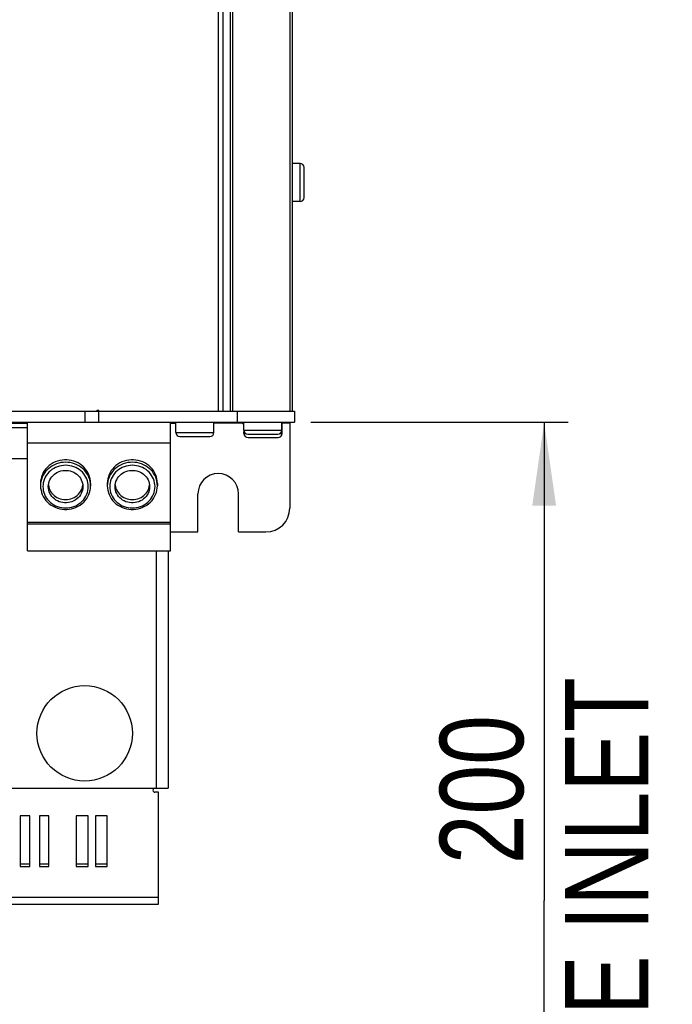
# Model space of a CAD drawing. Extents: x 0 to 594, y 0 to 420.
# Tile 7 of 53: x 102 to 129, y 149 to 190. Entities that reach past the tile are written whole.
import ezdxf

# ---------------------------------------------------------------- set-up
doc = ezdxf.new("R2010")
doc.units = 0
doc.header["$LTSCALE"] = 32.67
doc.layers.get('0').update_dxf_attribs({"linetype": 'CONTINUOUS'})
doc.styles.get("Standard").update_dxf_attribs({"font": 'txt', "width": 0.8})
doc.dimstyles.get("Standard").update_dxf_attribs({"dimtxt": 2.5, "dimasz": 2.5, "dimexe": 1.25, "dimexo": 0.625, "dimtad": 1, "dimcen": 2.5, "dimazin": 3, "dimtfac": 1, "dimtmove": 0, "dimatfit": 3})

# ---------------------------------------------------------------- blocks, each defined once
blk = doc.blocks.new('_FILLED')
at = {"color": 0, "linetype": 'BYBLOCK'}
blk.add_solid([(0, 0), (-1, 0.143), (-1, -0.143)], dxfattribs=at)
blk = doc.blocks.new('*D1')
at = {"color": 2, "linetype": 'CONTINUOUS'}
for p, q in [((113.755, 173.543), (124.541, 173.543)), ((123.541, 173.543), (123.541, 153.501)), ((123.541, 133.458), (123.541, 153.501)), ((114.269, 133.458), (124.541, 133.458))]:
    blk.add_line(p, q, dxfattribs=at)
at = {"color": 2, "linetype": 'CONTINUOUS', "xscale": 3.5, "yscale": 3.5, "zscale": 3.5}
for p, rotation in [((123.541, 173.543), 90), ((123.541, 133.458), 270)]:
    blk.add_blockref('_FILLED', p, dxfattribs=dict(at, rotation=rotation))
at = {"color": 5, "linetype": 'CONTINUOUS', "width": 0.8}
for s, p in [('200', (122.666, 155.019)), ('AIR SPACE INLET', (127.916, 131.219)), (' MIN ', (122.666, 141.019))]:
    blk.add_text(s, height=3.5, rotation=90, dxfattribs=at).set_placement(p)

msp = doc.modelspace()

# ---------------------------------------------------------------- linework, layer by layer
at = {"color": 7, "linetype": 'CONTINUOUS'}
for p, q in [((109.873, 264.343), (109.873, 174.003)), ((110.073, 264.343), (110.073, 174.003)), ((110.373, 264.343), (110.373, 174.003)), ((110.473, 264.343), (110.473, 174.003)), ((112.873, 264.343), (112.873, 174.003)), ((112.973, 264.343), (112.973, 174.003)), ((113.303, 184.393), (112.973, 184.393)), ((113.303, 182.793), (113.303, 184.393)), ((113.473, 182.963), (113.473, 184.223)), ((113.303, 182.793), (112.973, 182.793)), ((66.673, 174.003), (113.073, 174.003)), ((104.273, 174.003), (104.273, 173.543)), ((104.802, 174.043), (104.873, 174.043)), ((104.802, 174.003), (104.802, 174.043)), ((104.873, 173.543), (104.873, 174.043)), ((110.673, 174.003), (110.673, 173.543)), ((113.073, 174.003), (113.073, 173.543)), ((83.173, 173.543), (113.073, 173.543)), ((100.873, 173.503), (101.873, 173.503)), ((101.873, 168.154), (101.873, 173.543)), ((107.873, 168.154), (107.873, 173.543)), ((107.873, 173.503), (108.095, 173.503)), ((108.095, 173.113), (108.095, 173.543)), ((109.695, 173.113), (109.695, 173.543)), ((110.888, 173.503), (109.695, 173.503)), ((110.941, 173.213), (110.941, 173.543)), ((112.541, 173.213), (112.541, 173.543)), ((112.873, 173.503), (112.541, 173.503)), ((112.553, 173.073), (112.553, 173.503)), ((112.873, 173.543), (112.873, 169.943)), ((101.873, 173.303), (100.873, 173.303)), ((108.095, 173.113), (109.695, 173.113)), ((108.265, 172.943), (109.525, 172.943)), ((110.941, 173.213), (112.541, 173.213)), ((110.953, 173.073), (110.953, 173.152)), ((110.953, 173.073), (111.015, 173.073)), ((111.111, 173.043), (112.371, 173.043)), ((112.467, 173.073), (112.553, 173.073)), ((101.873, 172.674), (107.873, 172.674)), ((111.123, 172.903), (112.383, 172.903)), ((101.873, 172.003), (100.873, 172.003)), ((102.423, 170.982), (102.423, 170.88)), ((102.427, 170.971), (102.423, 170.88)), ((102.441, 171.061), (102.427, 170.971)), ((102.752, 170.913), (102.752, 170.911)), ((102.752, 170.911), (102.763, 170.841)), ((104.523, 170.88), (104.518, 170.971)), ((104.523, 170.982), (104.523, 170.88)), ((105.223, 170.982), (105.223, 170.88)), ((105.227, 170.971), (105.223, 170.88)), ((105.241, 171.061), (105.227, 170.971)), ((105.552, 170.913), (105.552, 170.911)), ((105.552, 170.911), (105.563, 170.841)), ((107.323, 170.88), (107.318, 170.971)), ((107.323, 170.982), (107.323, 170.88)), ((109.023, 168.943), (109.023, 170.543)), ((110.723, 168.943), (110.723, 170.543)), ((101.873, 169.356), (107.873, 169.356)), ((101.873, 169.291), (107.873, 169.291)), ((101.873, 169.282), (107.873, 169.282)), ((107.873, 168.943), (109.023, 168.943)), ((110.723, 168.943), (111.873, 168.943)), ((101.873, 168.154), (107.873, 168.154)), ((107.273, 168.154), (107.273, 158.203)), ((107.773, 168.154), (107.773, 158.203)), ((71.973, 158.203), (107.773, 158.203)), ((107.373, 158.034), (107.22, 158.034)), ((107.373, 153.343), (107.373, 158.034)), ((101.973, 157.051), (101.573, 157.051)), ((101.573, 157.051), (101.573, 154.926)), ((101.973, 154.926), (101.973, 157.051)), ((102.773, 157.051), (102.373, 157.051)), ((102.373, 157.051), (102.373, 154.926)), ((102.773, 154.926), (102.773, 157.051)), ((104.423, 157.051), (103.923, 157.051)), ((103.923, 157.051), (103.923, 154.926)), ((104.423, 154.926), (104.423, 157.051)), ((105.223, 157.051), (104.723, 157.051)), ((104.723, 157.051), (104.723, 154.926)), ((105.223, 154.926), (105.223, 157.051)), ((101.573, 155.026), (101.973, 155.026)), ((101.573, 154.926), (101.973, 154.926)), ((102.373, 155.026), (102.773, 155.026)), ((102.373, 154.926), (102.773, 154.926)), ((103.923, 155.026), (104.423, 155.026)), ((103.923, 154.926), (104.423, 154.926)), ((104.723, 155.026), (105.223, 155.026)), ((104.723, 154.926), (105.223, 154.926)), ((72.373, 153.64), (107.373, 153.64)), ((72.373, 153.343), (107.373, 153.343))]:
    msp.add_line(p, q, dxfattribs=at)
for points in [[(104.523, 170.982), (104.518, 171.076), (104.504, 171.169), (104.48, 171.26), (104.447, 171.349), (104.406, 171.434), (104.356, 171.516), (104.298, 171.592), (104.233, 171.663), (104.16, 171.728), (104.082, 171.786), (103.998, 171.837), (103.909, 171.88), (103.816, 171.915), (103.72, 171.941), (103.622, 171.959), (103.523, 171.968), (103.423, 171.968), (103.323, 171.959), (103.225, 171.941), (103.129, 171.915), (103.036, 171.88), (102.948, 171.837), (102.864, 171.786), (102.785, 171.728), (102.713, 171.663), (102.647, 171.592), (102.589, 171.516), (102.539, 171.434), (102.498, 171.349), (102.465, 171.26), (102.442, 171.169), (102.427, 171.076), (102.423, 170.982)], [(104.518, 170.971), (104.505, 171.061), (104.483, 171.15), (104.452, 171.236), (104.413, 171.319), (104.365, 171.399), (104.311, 171.474), (104.249, 171.544), (104.18, 171.609), (104.105, 171.667), (104.025, 171.719), (103.941, 171.763), (103.852, 171.8), (103.76, 171.829), (103.666, 171.85), (103.57, 171.862), (103.473, 171.866), (103.376, 171.862), (103.28, 171.85), (103.185, 171.829), (103.093, 171.8), (103.005, 171.763), (102.92, 171.719), (102.84, 171.667), (102.765, 171.609), (102.697, 171.544), (102.635, 171.474), (102.58, 171.399), (102.533, 171.319), (102.494, 171.236), (102.463, 171.15), (102.441, 171.061)], [(104.423, 170.845), (104.419, 170.928), (104.406, 171.009), (104.386, 171.09), (104.359, 171.168), (104.323, 171.243), (104.28, 171.315), (104.231, 171.383), (104.175, 171.447), (104.113, 171.505), (104.045, 171.558), (103.973, 171.604), (103.896, 171.645), (103.816, 171.678), (103.733, 171.704), (103.647, 171.723), (103.56, 171.734), (103.473, 171.738), (103.385, 171.734), (103.298, 171.723), (103.213, 171.704), (103.129, 171.678), (103.049, 171.645), (102.973, 171.604), (102.9, 171.558), (102.833, 171.505), (102.771, 171.447), (102.715, 171.383), (102.665, 171.315), (102.622, 171.243), (102.587, 171.168), (102.559, 171.09), (102.539, 171.009), (102.527, 170.928), (102.523, 170.845)], [(107.323, 170.982), (107.318, 171.076), (107.304, 171.169), (107.28, 171.26), (107.247, 171.349), (107.206, 171.434), (107.156, 171.516), (107.098, 171.592), (107.033, 171.663), (106.96, 171.728), (106.882, 171.786), (106.798, 171.837), (106.709, 171.88), (106.616, 171.915), (106.52, 171.941), (106.422, 171.959), (106.323, 171.968), (106.223, 171.968), (106.123, 171.959), (106.025, 171.941), (105.929, 171.915), (105.836, 171.88), (105.748, 171.837), (105.664, 171.786), (105.585, 171.728), (105.513, 171.663), (105.447, 171.592), (105.389, 171.516), (105.339, 171.434), (105.298, 171.349), (105.265, 171.26), (105.242, 171.169), (105.227, 171.076), (105.223, 170.982)], [(107.318, 170.971), (107.305, 171.061), (107.283, 171.15), (107.252, 171.236), (107.213, 171.319), (107.165, 171.399), (107.111, 171.474), (107.049, 171.544), (106.98, 171.609), (106.905, 171.667), (106.825, 171.719), (106.741, 171.763), (106.652, 171.8), (106.56, 171.829), (106.466, 171.85), (106.37, 171.862), (106.273, 171.866), (106.176, 171.862), (106.08, 171.85), (105.985, 171.829), (105.893, 171.8), (105.805, 171.763), (105.72, 171.719), (105.64, 171.667), (105.565, 171.609), (105.497, 171.544), (105.435, 171.474), (105.38, 171.399), (105.333, 171.319), (105.294, 171.236), (105.263, 171.15), (105.241, 171.061)], [(107.223, 170.845), (107.219, 170.928), (107.206, 171.009), (107.186, 171.09), (107.159, 171.168), (107.123, 171.243), (107.08, 171.315), (107.031, 171.383), (106.975, 171.447), (106.913, 171.505), (106.845, 171.558), (106.773, 171.604), (106.696, 171.645), (106.616, 171.678), (106.533, 171.704), (106.447, 171.723), (106.36, 171.734), (106.273, 171.738), (106.185, 171.734), (106.098, 171.723), (106.013, 171.704), (105.929, 171.678), (105.849, 171.645), (105.773, 171.604), (105.7, 171.558), (105.633, 171.505), (105.571, 171.447), (105.515, 171.383), (105.465, 171.315), (105.422, 171.243), (105.387, 171.168), (105.359, 171.09), (105.339, 171.009), (105.327, 170.928), (105.323, 170.845)], [(102.748, 170.845), (102.752, 170.919), (102.765, 170.992), (102.786, 171.063), (102.815, 171.132), (102.851, 171.197), (102.895, 171.258), (102.946, 171.314), (103.003, 171.365), (103.066, 171.409), (103.133, 171.447), (103.204, 171.478), (103.279, 171.502), (103.355, 171.518), (103.433, 171.526), (103.512, 171.526), (103.59, 171.518), (103.667, 171.502), (103.741, 171.478), (103.812, 171.447), (103.88, 171.409), (103.942, 171.365), (103.999, 171.314), (104.05, 171.258), (104.094, 171.197), (104.131, 171.132), (104.16, 171.063), (104.181, 170.992), (104.193, 170.919), (104.198, 170.845)], [(105.548, 170.845), (105.552, 170.919), (105.565, 170.992), (105.586, 171.063), (105.615, 171.132), (105.651, 171.197), (105.695, 171.258), (105.746, 171.314), (105.803, 171.365), (105.866, 171.409), (105.933, 171.447), (106.004, 171.478), (106.079, 171.502), (106.155, 171.518), (106.233, 171.526), (106.312, 171.526), (106.39, 171.518), (106.467, 171.502), (106.541, 171.478), (106.612, 171.447), (106.68, 171.409), (106.742, 171.365), (106.799, 171.314), (106.85, 171.258), (106.894, 171.197), (106.931, 171.132), (106.96, 171.063), (106.981, 170.992), (106.993, 170.919), (106.998, 170.845)], [(102.423, 170.88), (102.427, 170.786), (102.442, 170.692), (102.465, 170.601), (102.497, 170.512), (102.539, 170.426), (102.589, 170.344), (102.646, 170.267), (102.712, 170.195), (102.784, 170.13), (102.863, 170.072), (102.947, 170.02), (103.036, 169.977), (103.129, 169.942), (103.225, 169.915), (103.323, 169.897), (103.423, 169.888), (103.523, 169.888), (103.623, 169.897), (103.721, 169.915), (103.817, 169.942), (103.91, 169.977), (103.999, 170.021), (104.083, 170.072), (104.162, 170.131), (104.234, 170.196), (104.299, 170.267), (104.357, 170.344), (104.407, 170.426), (104.448, 170.512), (104.48, 170.601), (104.504, 170.692), (104.518, 170.786), (104.523, 170.88)], [(104.182, 170.841), (104.194, 170.911), (104.194, 170.913)], [(105.223, 170.88), (105.227, 170.786), (105.242, 170.692), (105.265, 170.601), (105.297, 170.512), (105.339, 170.426), (105.389, 170.344), (105.446, 170.267), (105.512, 170.195), (105.584, 170.13), (105.663, 170.072), (105.747, 170.02), (105.836, 169.977), (105.929, 169.942), (106.025, 169.915), (106.123, 169.897), (106.223, 169.888), (106.323, 169.888), (106.423, 169.897), (106.521, 169.915), (106.617, 169.942), (106.71, 169.977), (106.799, 170.021), (106.883, 170.072), (106.962, 170.131), (107.034, 170.196), (107.099, 170.267), (107.157, 170.344), (107.207, 170.426), (107.248, 170.512), (107.28, 170.601), (107.304, 170.692), (107.318, 170.786), (107.323, 170.88)], [(106.982, 170.841), (106.994, 170.911), (106.994, 170.913)], [(102.523, 170.845), (102.527, 170.763), (102.539, 170.681), (102.559, 170.601), (102.587, 170.523), (102.622, 170.448), (102.665, 170.375), (102.715, 170.307), (102.771, 170.244), (102.833, 170.186), (102.9, 170.133), (102.973, 170.086), (103.049, 170.046), (103.129, 170.013), (103.213, 169.987), (103.298, 169.968), (103.385, 169.957), (103.473, 169.953), (103.56, 169.957), (103.647, 169.968), (103.733, 169.987), (103.816, 170.013), (103.896, 170.046), (103.973, 170.086), (104.045, 170.133), (104.113, 170.186), (104.175, 170.244), (104.231, 170.307), (104.28, 170.375), (104.323, 170.448), (104.359, 170.523), (104.386, 170.601), (104.406, 170.681), (104.419, 170.763), (104.423, 170.845)], [(104.198, 170.845), (104.193, 170.772), (104.181, 170.699), (104.16, 170.628), (104.131, 170.559), (104.094, 170.494), (104.05, 170.433), (103.999, 170.377), (103.942, 170.326), (103.88, 170.282), (103.812, 170.244), (103.741, 170.213), (103.667, 170.189), (103.59, 170.173), (103.512, 170.165), (103.433, 170.165), (103.355, 170.173), (103.279, 170.189), (103.204, 170.213), (103.133, 170.244), (103.066, 170.282), (103.003, 170.326), (102.946, 170.377), (102.895, 170.433), (102.851, 170.494), (102.815, 170.559), (102.786, 170.628), (102.765, 170.699), (102.752, 170.772), (102.748, 170.845)], [(102.763, 170.841), (102.783, 170.772), (102.81, 170.705), (102.845, 170.642), (102.886, 170.582), (102.934, 170.526), (102.988, 170.476), (103.047, 170.431), (103.11, 170.392), (103.178, 170.36), (103.249, 170.334), (103.322, 170.316), (103.397, 170.305), (103.473, 170.301), (103.548, 170.305), (103.623, 170.316), (103.697, 170.334), (103.768, 170.36), (103.835, 170.392), (103.899, 170.431), (103.958, 170.476), (104.011, 170.526), (104.059, 170.582), (104.101, 170.642), (104.135, 170.705), (104.162, 170.772), (104.182, 170.841)], [(105.323, 170.845), (105.327, 170.763), (105.339, 170.681), (105.359, 170.601), (105.387, 170.523), (105.422, 170.448), (105.465, 170.375), (105.515, 170.307), (105.571, 170.244), (105.633, 170.186), (105.7, 170.133), (105.773, 170.086), (105.849, 170.046), (105.929, 170.013), (106.013, 169.987), (106.098, 169.968), (106.185, 169.957), (106.273, 169.953), (106.36, 169.957), (106.447, 169.968), (106.533, 169.987), (106.616, 170.013), (106.696, 170.046), (106.773, 170.086), (106.845, 170.133), (106.913, 170.186), (106.975, 170.244), (107.031, 170.307), (107.08, 170.375), (107.123, 170.448), (107.159, 170.523), (107.186, 170.601), (107.206, 170.681), (107.219, 170.763), (107.223, 170.845)], [(106.998, 170.845), (106.993, 170.772), (106.981, 170.699), (106.96, 170.628), (106.931, 170.559), (106.894, 170.494), (106.85, 170.433), (106.799, 170.377), (106.742, 170.326), (106.68, 170.282), (106.612, 170.244), (106.541, 170.213), (106.467, 170.189), (106.39, 170.173), (106.312, 170.165), (106.233, 170.165), (106.155, 170.173), (106.079, 170.189), (106.004, 170.213), (105.933, 170.244), (105.866, 170.282), (105.803, 170.326), (105.746, 170.377), (105.695, 170.433), (105.651, 170.494), (105.615, 170.559), (105.586, 170.628), (105.565, 170.699), (105.552, 170.772), (105.548, 170.845)], [(105.563, 170.841), (105.583, 170.772), (105.61, 170.705), (105.645, 170.642), (105.686, 170.582), (105.734, 170.526), (105.788, 170.476), (105.847, 170.431), (105.91, 170.392), (105.978, 170.36), (106.049, 170.334), (106.122, 170.316), (106.197, 170.305), (106.273, 170.301), (106.348, 170.305), (106.423, 170.316), (106.497, 170.334), (106.568, 170.36), (106.635, 170.392), (106.699, 170.431), (106.758, 170.476), (106.811, 170.526), (106.859, 170.582), (106.901, 170.642), (106.935, 170.705), (106.962, 170.772), (106.982, 170.841)]]:
    msp.add_lwpolyline(points, dxfattribs=at)
msp.add_circle((104.273, 160.503), 2, dxfattribs=at)
for centre, radius, start, end in [((113.303, 184.223), 0.17, 0, 90), ((113.303, 182.963), 0.17, 270, 360), ((111.043, 173.573), 0.17, 190.1863, 233.0207), ((108.265, 173.113), 0.17, 180, 270), ((109.525, 173.113), 0.17, 270, 360), ((111.111, 173.213), 0.17, 180, 270), ((111.123, 173.073), 0.17, 180, 270), ((112.371, 173.213), 0.17, 270, 360), ((112.383, 173.073), 0.17, 270, 360), ((109.873, 170.543), 0.85, 0, 180), ((111.873, 169.943), 1, 270, 360), ((107.22, 158.118), 0.0849, 90, 270)]:
    msp.add_arc(centre, radius, start, end, dxfattribs=at)

# ---------------------------------------------------------------- dimensions: what is measured, and where the dimension line sits
at = {"color": 2, "linetype": 'CONTINUOUS'}
dim = msp.add_linear_dim(base=(123.5411, 133.4582), p1=(113.7553, 173.5433), p2=(114.2686, 133.4582), angle=270, dimstyle='Standard', dxfattribs=at)
dim.commit()
dim.dimension.update_dxf_attribs({"geometry": '*D1', "text_midpoint": (123.5411, 152.2188), "dimtype": 128})

doc.saveas('drawing.dxf')
